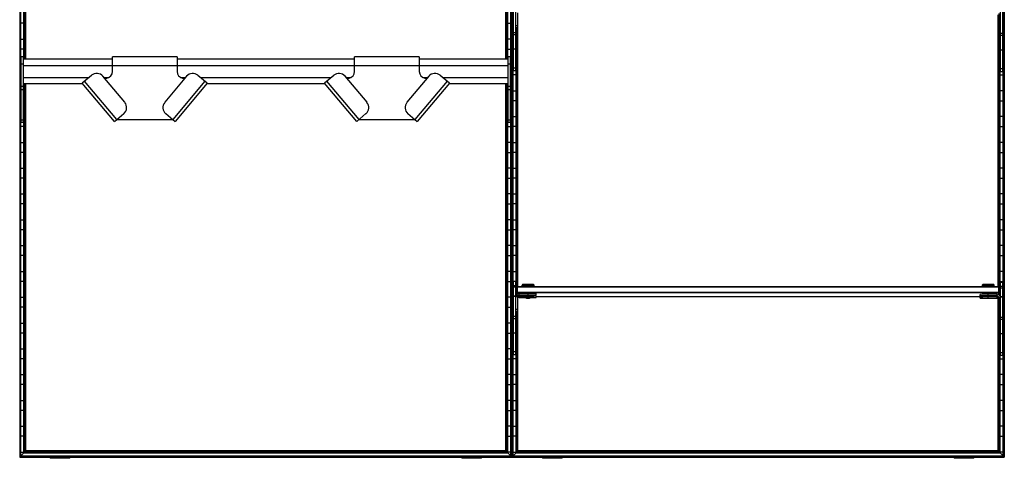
# Model space of a CAD drawing. Header units: millimetres. Extents: x -305 to 915, y -1202 to 1202.
# Tile 1 of 3: x -305 to 915, y -1202 to -658. Entities that reach past the tile are written whole.
import ezdxf

# ---------------------------------------------------------------- set-up
doc = ezdxf.new("R2010")
doc.units = ezdxf.units.MM

msp = doc.modelspace()

# ---------------------------------------------------------------- linework, layer by layer
at = {"color": 7, "linetype": 'Continuous', "lineweight": 25}
for p, q in [((-304.9, 1200), (-304.9, -1200)), ((-304.5, 1199.7), (-304.5, -1199.7)), ((-303.7, -1198.9), (-303.7, 1198.8)), ((-303.4, -1198.5), (-303.4, 1198.5)), ((303.4, -1198.5), (303.4, 1198.5)), ((303.7, -1198.9), (303.7, 1198.8)), ((304.5, 1199.7), (304.5, -1199.7)), ((304.9, 1200), (304.9, -1200)), ((305.2, -1199.7), (305.2, 1199.7)), ((306, 1198.8), (306, -1198.9)), ((306.4, -1198.5), (306.4, 1198.5)), ((913.1, -1198.5), (913.1, 1198.5)), ((913.5, 1198.8), (913.5, -1198.9)), ((914.3, 1199.7), (914.3, -1199.7)), ((914.6, 1200), (914.6, -1200)), ((-299.6, -706.8), (-299.6, -96.8)), ((-299.3, -96.8), (-299.3, -706.8)), ((-298.5, -706.8), (-298.5, -96.8)), ((-298.1, -96.8), (-298.1, -706.8)), ((-297.4, -706.8), (-297.4, -96.8)), ((297.4, -706.8), (297.4, -96.8)), ((298.1, -96.8), (298.1, -706.8)), ((298.5, -706.8), (298.5, -96.8)), ((299.3, -96.8), (299.3, -706.8)), ((299.6, -706.8), (299.6, -96.8)), ((306.8, -721.2), (306.8, -630.2)), ((309.8, -721.2), (309.8, -630.2)), ((909.8, -722.2), (909.8, -631.2)), ((912.8, -722.2), (912.8, -631.2)), ((311.8, -649.2), (311.8, -668.1)), ((312.3, -988.5), (312.3, -650.7)), ((907.2, -988.5), (907.2, -651.7)), ((907.8, -650.2), (907.8, -669.1)), ((-299.6, -662.2), (-303.4, -662.2)), ((299.6, -662.2), (303.4, -662.2)), ((306.8, -662.2), (306.4, -662.2)), ((311.8, -665.2), (309.8, -665.2)), ((311.8, -665.5), (309.8, -665.5)), ((311.8, -667.8), (309.8, -667.8)), ((311.8, -668.1), (309.8, -668.1)), ((310.1, -999.5), (310.1, -668.1)), ((310.5, -668.1), (310.5, -998.9)), ((311.3, -989), (311.3, -668.1)), ((311.6, -668.1), (311.6, -988.6)), ((907.8, -666.2), (909.8, -666.2)), ((907.8, -666.5), (909.8, -666.5)), ((907.8, -668.8), (909.8, -668.8)), ((907.8, -669.1), (909.8, -669.1)), ((907.9, -669.1), (907.9, -988.6)), ((908.2, -989), (908.2, -669.1)), ((909, -669.1), (909, -999.9)), ((909.4, -1000.5), (909.4, -669.1)), ((912.8, -662.2), (913.1, -662.2)), ((-303.4, -681.8), (-299.6, -681.8)), ((303.4, -681.8), (299.6, -681.8)), ((306.4, -681.8), (306.8, -681.8)), ((309.8, -673.9), (306.8, -673.9)), ((309.8, -676.5), (306.8, -676.5)), ((309.8, -681.8), (310.1, -681.8)), ((909.8, -681.8), (909.4, -681.8)), ((912.8, -674.9), (909.8, -674.9)), ((912.8, -677.5), (909.8, -677.5)), ((913.1, -681.8), (912.8, -681.8)), ((-299.6, -694.2), (-303.4, -694.2)), ((299.6, -694.2), (303.4, -694.2)), ((306.8, -694.2), (306.4, -694.2)), ((309.8, -694.4), (306.8, -694.4)), ((310.1, -694.2), (309.8, -694.2)), ((909.4, -694.2), (909.8, -694.2)), ((912.8, -694.2), (913.1, -694.2)), ((-300, -703.8), (-303, -703.8)), ((-303, -785.2), (-303, -703.8)), ((-300, -785.2), (-300, -703.8)), ((-190, -706.8), (-300, -706.8)), ((-110, -703.6), (-190, -703.6)), ((-190, -722.1), (-190, -703.6)), ((-110, -703.6), (-110, -722.1)), ((110, -706.8), (-110, -706.8)), ((190, -703.6), (110, -703.6)), ((110, -722.1), (110, -703.6)), ((190, -703.6), (190, -722.1)), ((300, -706.8), (190, -706.8)), ((303, -703.8), (300, -703.8)), ((300, -785.2), (300, -703.8)), ((303, -785.2), (303, -703.8)), ((912.8, -695.4), (909.8, -695.4)), ((-303.4, -713.8), (-303, -713.8)), ((-300, -712.8), (-303, -712.8)), ((-300, -714.3), (300, -714.3)), ((303, -712.8), (300, -712.8)), ((303.4, -713.8), (303, -713.8)), ((306.4, -713.8), (306.8, -713.8)), ((309.8, -717.6), (306.8, -717.6)), ((309.8, -713.8), (310.1, -713.8)), ((909.8, -713.8), (909.4, -713.8)), ((912.8, -718.6), (909.8, -718.6)), ((913.1, -713.8), (912.8, -713.8)), ((-303, -726.2), (-303.4, -726.2)), ((-300, -729.3), (-219, -729.3)), ((-215.9, -726.7), (-227.4, -736.3)), ((-174.7, -760.1), (-201.8, -727.9)), ((-200.6, -729.3), (-194.5, -729.3)), ((-199.7, -730.4), (-196.9, -730)), ((-98.2, -727.9), (-125.3, -760.1)), ((-105.5, -729.3), (-99.4, -729.3)), ((-103.1, -730), (-100.3, -730.4)), ((-72.6, -736.3), (-84.1, -726.7)), ((-81, -729.3), (81, -729.3)), ((84.1, -726.7), (72.6, -736.3)), ((125.3, -760.1), (98.2, -727.9)), ((99.4, -729.3), (105.5, -729.3)), ((100.3, -730.4), (103.1, -730)), ((201.8, -727.9), (174.7, -760.1)), ((194.5, -729.3), (200.6, -729.3)), ((196.9, -730), (199.7, -730.4)), ((227.4, -736.3), (215.9, -726.7)), ((219, -729.3), (300, -729.3)), ((303, -726.2), (303.4, -726.2)), ((310.1, -726.2), (306.4, -726.2)), ((309.8, -721.2), (306.8, -721.2)), ((909.4, -726.2), (913.1, -726.2)), ((912.8, -722.2), (909.8, -722.2)), ((-300, -740.7), (-303, -740.7)), ((-300, -736.8), (-227, -736.8)), ((-299.6, -1194.8), (-299.6, -736.8)), ((-299.3, -736.8), (-299.3, -1194.4)), ((-298.5, -1193.6), (-298.5, -736.8)), ((-298.1, -736.8), (-298.1, -1193.3)), ((-297.4, -1192.5), (-297.4, -736.8)), ((-187.5, -783.9), (-227.4, -736.3)), ((-184.6, -781.5), (-224.5, -733.9)), ((-75.5, -733.9), (-115.4, -781.5)), ((-72.6, -736.3), (-112.5, -783.9)), ((-73, -736.8), (73, -736.8)), ((112.5, -783.9), (72.6, -736.3)), ((115.4, -781.5), (75.5, -733.9)), ((224.5, -733.9), (184.6, -781.5)), ((227.4, -736.3), (187.5, -783.9)), ((227, -736.8), (300, -736.8)), ((297.4, -1192.5), (297.4, -736.8)), ((298.1, -736.8), (298.1, -1193.3)), ((298.5, -1193.6), (298.5, -736.8)), ((299.3, -736.8), (299.3, -1194.4)), ((299.6, -1194.8), (299.6, -736.8)), ((303, -740.7), (300, -740.7)), ((-303.4, -745.8), (-303, -745.8)), ((-300, -744.5), (-303, -744.5)), ((-300, -745.8), (-299.6, -745.8)), ((300, -745.8), (299.6, -745.8)), ((303, -744.5), (300, -744.5)), ((303.4, -745.8), (303, -745.8)), ((306.4, -745.8), (310.1, -745.8)), ((913.1, -745.8), (909.4, -745.8)), ((-303, -758.2), (-303.4, -758.2)), ((-299.6, -758.2), (-300, -758.2)), ((299.6, -758.2), (300, -758.2)), ((303, -758.2), (303.4, -758.2)), ((310.1, -758.2), (306.4, -758.2)), ((909.4, -758.2), (913.1, -758.2)), ((-303.4, -777.8), (-303, -777.8)), ((-300, -777.8), (-299.6, -777.8)), ((-187.5, -783.9), (-176, -774.2)), ((-124, -774.2), (-112.5, -783.9)), ((112.5, -783.9), (124, -774.2)), ((176, -774.2), (187.5, -783.9)), ((300, -777.8), (299.6, -777.8)), ((303.4, -777.8), (303, -777.8)), ((306.4, -777.8), (310.1, -777.8)), ((913.1, -777.8), (909.4, -777.8)), ((-299.6, -790.2), (-303.4, -790.2)), ((-300, -782.3), (-303, -782.3)), ((-300, -785.2), (-303, -785.2)), ((-184.6, -781.5), (-115.4, -781.5)), ((115.4, -781.5), (184.6, -781.5)), ((299.6, -790.2), (303.4, -790.2)), ((303, -782.3), (300, -782.3)), ((303, -785.2), (300, -785.2)), ((310.1, -790.2), (306.4, -790.2)), ((909.4, -790.2), (913.1, -790.2)), ((-303.4, -809.8), (-299.6, -809.8)), ((303.4, -809.8), (299.6, -809.8)), ((306.4, -809.8), (310.1, -809.8)), ((913.1, -809.8), (909.4, -809.8)), ((-299.6, -822.2), (-303.4, -822.2)), ((299.6, -822.2), (303.4, -822.2)), ((310.1, -822.2), (306.4, -822.2)), ((909.4, -822.2), (913.1, -822.2)), ((-303.4, -841.8), (-299.6, -841.8)), ((303.4, -841.8), (299.6, -841.8)), ((306.4, -841.8), (310.1, -841.8)), ((913.1, -841.8), (909.4, -841.8)), ((-299.6, -854.2), (-303.4, -854.2)), ((299.6, -854.2), (303.4, -854.2)), ((310.1, -854.2), (306.4, -854.2)), ((909.4, -854.2), (913.1, -854.2)), ((-303.4, -873.8), (-299.6, -873.8)), ((303.4, -873.8), (299.6, -873.8)), ((306.4, -873.8), (310.1, -873.8)), ((913.1, -873.8), (909.4, -873.8)), ((-299.6, -886.2), (-303.4, -886.2)), ((299.6, -886.2), (303.4, -886.2)), ((310.1, -886.2), (306.4, -886.2)), ((909.4, -886.2), (913.1, -886.2)), ((-303.4, -905.8), (-299.6, -905.8)), ((303.4, -905.8), (299.6, -905.8)), ((306.4, -905.8), (310.1, -905.8)), ((913.1, -905.8), (909.4, -905.8)), ((-299.6, -918.2), (-303.4, -918.2)), ((299.6, -918.2), (303.4, -918.2)), ((310.1, -918.2), (306.4, -918.2)), ((909.4, -918.2), (913.1, -918.2)), ((-303.4, -937.8), (-299.6, -937.8)), ((303.4, -937.8), (299.6, -937.8)), ((306.4, -937.8), (310.1, -937.8)), ((913.1, -937.8), (909.4, -937.8)), ((-299.6, -950.2), (-303.4, -950.2)), ((299.6, -950.2), (303.4, -950.2)), ((310.1, -950.2), (306.4, -950.2)), ((909.4, -950.2), (913.1, -950.2)), ((-303.4, -969.8), (-299.6, -969.8)), ((303.4, -969.8), (299.6, -969.8)), ((306.4, -969.8), (310.1, -969.8)), ((913.1, -969.8), (909.4, -969.8)), ((-299.6, -982.2), (-303.4, -982.2)), ((299.6, -982.2), (303.4, -982.2)), ((310.1, -982.2), (306.4, -982.2)), ((306.8, -1073.2), (306.8, -982.2)), ((309.8, -987.5), (306.8, -987.5)), ((309.8, -1073.2), (309.8, -982.2)), ((317.2, -986.9), (317.2, -988.3)), ((318, -986.1), (317.3, -986.9)), ((324.8, -988.2), (324.8, -986)), ((332.2, -986.9), (331.5, -986.1)), ((332.2, -988.3), (332.2, -986.9)), ((887.2, -986.9), (887.2, -988.3)), ((888, -986.1), (887.3, -986.9)), ((894.8, -988.2), (894.8, -986)), ((902.2, -986.9), (901.5, -986.1)), ((902.2, -988.3), (902.2, -986.9)), ((909.4, -982.2), (913.1, -982.2)), ((909.8, -1074.2), (909.8, -983.2)), ((909.8, -983.2), (912.8, -983.2)), ((912.8, -1074.2), (912.8, -983.2)), ((309.8, -989.4), (306.8, -989.4)), ((310.8, -989.5), (311.8, -988.5)), ((310.8, -989.5), (310.8, -998.5)), ((310.8, -989.5), (311.8, -989.5)), ((311.8, -995.5), (310.8, -995.5)), ((311.8, -996.5), (310.8, -995.5)), ((311.8, -997.7), (311.8, -988.5)), ((311.8, -988.5), (907.8, -988.5)), ((907.8, -989.5), (311.8, -989.5)), ((311.8, -995.5), (907.8, -995.5)), ((907.8, -996.5), (311.8, -996.5)), ((313.7, -999.5), (313.7, -997.2)), ((324.8, -997.2), (313.7, -997.2)), ((324.8, -999.2), (313.7, -999.2)), ((313.7, -999.5), (322.2, -999.5)), ((313.7, -1002.1), (313.7, -999.8)), ((322.2, -999.8), (313.7, -999.8)), ((318, -988.3), (318, -988.5)), ((322.2, -999.3), (322.2, -999.8)), ((322.2, -999.8), (322.8, -1000.3)), ((324.8, -988.2), (324.8, -988.5)), ((324.8, -999.2), (324.8, -997.2)), ((324.8, -1000.3), (324.8, -999.3)), ((326.7, -1000.3), (327.2, -999.8)), ((327.2, -999.8), (327.2, -999.3)), ((331.5, -988.5), (331.5, -988.3)), ((334.8, -999.3), (334.8, -997.3)), ((334.8, -1002), (334.8, -1000)), ((884.8, -1000.3), (884.8, -998.3)), ((888, -988.3), (888, -988.5)), ((888, -997.3), (888, -998.2)), ((894.8, -988.2), (894.8, -988.5)), ((894.8, -1000.2), (894.8, -997.2)), ((905.8, -998.2), (894.8, -998.2)), ((901.5, -988.5), (901.5, -988.3)), ((901.5, -998.2), (901.5, -997.3)), ((905.8, -1000.5), (905.8, -998.2)), ((907.8, -998.7), (907.8, -988.5)), ((908.8, -989.5), (907.8, -988.5)), ((908.8, -989.5), (907.8, -989.5)), ((907.8, -995.5), (908.8, -995.5)), ((907.8, -996.5), (908.8, -995.5)), ((908.8, -989.5), (908.8, -999.5)), ((912.8, -988.5), (909.8, -988.5)), ((912.8, -990.4), (909.8, -990.4)), ((-303.4, -1001.8), (-299.6, -1001.8)), ((303.4, -1001.8), (299.6, -1001.8)), ((306.4, -1001.8), (306.8, -1001.8)), ((309.8, -1000.4), (306.8, -1000.4)), ((309.8, -1000.9), (306.8, -1000.9)), ((311.8, -1001.2), (309.8, -1001.2)), ((311.8, -1001.2), (311.8, -1020.1)), ((312.3, -1192.5), (312.3, -1002.7)), ((324.8, -1001.8), (313.7, -1001.8)), ((313.7, -1002.1), (322.2, -1002.1)), ((322.2, -1002), (322.2, -1002.5)), ((322.2, -1002.5), (322.8, -1003)), ((324.8, -1001.8), (324.8, -1000.4)), ((324.8, -1002.9), (324.8, -1001.9)), ((326.7, -1003), (327.2, -1002.5)), ((327.2, -1002.5), (327.2, -1002)), ((334.8, -1000.8), (888, -1000.8)), ((884.8, -1003), (884.8, -1001)), ((888, -1000.5), (888, -1000.8)), ((892.7, -1000.3), (892.8, -1000.3)), ((892.7, -1002.9), (892.8, -1003)), ((905.8, -1000.2), (894.8, -1000.2)), ((894.8, -1000.3), (894.8, -1000.3)), ((894.8, -1000.4), (894.8, -1000.4)), ((894.8, -1000.5), (905.8, -1000.5)), ((894.8, -1002.8), (894.8, -1000.5)), ((905.8, -1000.8), (894.8, -1000.8)), ((905.8, -1002.8), (894.8, -1002.8)), ((894.8, -1002.9), (894.8, -1002.9)), ((894.8, -1003), (894.8, -1003)), ((894.8, -1003.1), (905.8, -1003.1)), ((896.7, -1000.3), (896.8, -1000.3)), ((896.7, -1003), (896.8, -1002.9)), ((901.5, -1000.8), (901.5, -1000.5)), ((905.8, -1003.1), (905.8, -1000.8)), ((906.2, -1000.8), (906.8, -1000.8)), ((907.2, -1192.5), (907.2, -1003.7)), ((907.8, -1002.2), (909.8, -1002.2)), ((907.8, -1002.2), (907.8, -1021.1)), ((909.8, -1001.8), (909.7, -1001.8)), ((912.8, -1001.4), (909.8, -1001.4)), ((912.8, -1001.9), (909.8, -1001.9)), ((913.1, -1001.8), (912.8, -1001.8)), ((-299.6, -1014.2), (-303.4, -1014.2)), ((299.6, -1014.2), (303.4, -1014.2)), ((306.8, -1014.2), (306.4, -1014.2)), ((311.8, -1017.2), (309.8, -1017.2)), ((311.8, -1017.5), (309.8, -1017.5)), ((311.8, -1019.8), (309.8, -1019.8)), ((311.8, -1020.1), (309.8, -1020.1)), ((310.1, -1194.8), (310.1, -1020.1)), ((310.5, -1020.1), (310.5, -1194.4)), ((311.3, -1193.6), (311.3, -1020.1)), ((311.6, -1020.1), (311.6, -1193.3)), ((907.8, -1018.2), (909.8, -1018.2)), ((907.8, -1018.5), (909.8, -1018.5)), ((907.8, -1020.8), (909.8, -1020.8)), ((907.8, -1021.1), (909.8, -1021.1)), ((907.9, -1021.1), (907.9, -1193.3)), ((908.2, -1193.6), (908.2, -1021.1)), ((909, -1021.1), (909, -1194.4)), ((909.4, -1194.8), (909.4, -1021.1)), ((912.8, -1014.2), (913.1, -1014.2)), ((-303.4, -1033.8), (-299.6, -1033.8)), ((303.4, -1033.8), (299.6, -1033.8)), ((306.4, -1033.8), (306.8, -1033.8)), ((309.8, -1025.9), (306.8, -1025.9)), ((309.8, -1028.5), (306.8, -1028.5)), ((309.8, -1033.8), (310.1, -1033.8)), ((909.8, -1033.8), (909.4, -1033.8)), ((912.8, -1026.9), (909.8, -1026.9)), ((912.8, -1029.5), (909.8, -1029.5)), ((913.1, -1033.8), (912.8, -1033.8)), ((-299.6, -1046.2), (-303.4, -1046.2)), ((299.6, -1046.2), (303.4, -1046.2)), ((306.8, -1046.2), (306.4, -1046.2)), ((309.8, -1046.4), (306.8, -1046.4)), ((310.1, -1046.2), (309.8, -1046.2)), ((909.4, -1046.2), (909.8, -1046.2)), ((912.8, -1047.4), (909.8, -1047.4)), ((912.8, -1046.2), (913.1, -1046.2)), ((-303.4, -1065.8), (-299.6, -1065.8)), ((303.4, -1065.8), (299.6, -1065.8)), ((306.4, -1065.8), (306.8, -1065.8)), ((309.8, -1069.6), (306.8, -1069.6)), ((309.8, -1065.8), (310.1, -1065.8)), ((909.8, -1065.8), (909.4, -1065.8)), ((912.8, -1070.6), (909.8, -1070.6)), ((913.1, -1065.8), (912.8, -1065.8)), ((-299.6, -1078.2), (-303.4, -1078.2)), ((299.6, -1078.2), (303.4, -1078.2)), ((310.1, -1078.2), (306.4, -1078.2)), ((309.8, -1073.2), (306.8, -1073.2)), ((909.4, -1078.2), (913.1, -1078.2)), ((912.8, -1074.2), (909.8, -1074.2)), ((-303.4, -1097.8), (-299.6, -1097.8)), ((303.4, -1097.8), (299.6, -1097.8)), ((306.4, -1097.8), (310.1, -1097.8)), ((913.1, -1097.8), (909.4, -1097.8)), ((-299.6, -1110.2), (-303.4, -1110.2)), ((299.6, -1110.2), (303.4, -1110.2)), ((310.1, -1110.2), (306.4, -1110.2)), ((909.4, -1110.2), (913.1, -1110.2)), ((-303.4, -1129.8), (-299.6, -1129.8)), ((303.4, -1129.8), (299.6, -1129.8)), ((306.4, -1129.8), (310.1, -1129.8)), ((913.1, -1129.8), (909.4, -1129.8)), ((-299.6, -1142.2), (-303.4, -1142.2)), ((299.6, -1142.2), (303.4, -1142.2)), ((310.1, -1142.2), (306.4, -1142.2)), ((909.4, -1142.2), (913.1, -1142.2)), ((-303.4, -1161.8), (-299.6, -1161.8)), ((303.4, -1161.8), (299.6, -1161.8)), ((306.4, -1161.8), (310.1, -1161.8)), ((913.1, -1161.8), (909.4, -1161.8)), ((-299.6, -1174.2), (-303.4, -1174.2)), ((299.6, -1174.2), (303.4, -1174.2)), ((310.1, -1174.2), (306.4, -1174.2)), ((909.4, -1174.2), (913.1, -1174.2)), ((-303.4, -1193.8), (-299.6, -1193.8)), ((-299.6, -1194.8), (-303.4, -1198.5)), ((-299.6, -1194.8), (299.6, -1194.8)), ((-298.5, -1193.6), (-299.3, -1194.4)), ((-299.3, -1194.4), (299.3, -1194.4)), ((-298.5, -1193.6), (298.5, -1193.6)), ((-297.4, -1192.5), (-298.1, -1193.3)), ((-298.1, -1193.3), (298.1, -1193.3)), ((297.4, -1192.5), (-297.4, -1192.5)), ((297.4, -1192.5), (298.1, -1193.3)), ((298.5, -1193.6), (299.3, -1194.4)), ((303.4, -1193.8), (299.6, -1193.8)), ((299.6, -1194.8), (303.4, -1198.5)), ((306.4, -1193.8), (310.1, -1193.8)), ((310.1, -1194.8), (306.4, -1198.5)), ((310.1, -1194.8), (909.4, -1194.8)), ((311.3, -1193.6), (310.5, -1194.4)), ((310.5, -1194.4), (909, -1194.4)), ((311.3, -1193.6), (908.2, -1193.6)), ((312.3, -1192.5), (311.6, -1193.3)), ((311.6, -1193.3), (907.9, -1193.3)), ((907.2, -1192.5), (312.3, -1192.5)), ((907.2, -1192.5), (907.9, -1193.3)), ((908.2, -1193.6), (909, -1194.4)), ((913.1, -1193.8), (909.4, -1193.8)), ((909.4, -1194.8), (913.1, -1198.5)), ((-304.9, -1200), (914.6, -1200)), ((-303.7, -1198.9), (-304.5, -1199.7)), ((-304.5, -1199.7), (304.5, -1199.7)), ((-303.7, -1198.9), (303.7, -1198.9)), ((-303.4, -1198.5), (303.4, -1198.5)), ((-267, -1200), (-267, -1201.6)), ((-242.8, -1201.6), (-267, -1201.6)), ((-261.5, -1200), (-261.5, -1201.6)), ((-242.8, -1201.6), (-242.8, -1200)), ((242.8, -1200), (242.8, -1201.6)), ((267, -1201.6), (242.8, -1201.6)), ((249.3, -1200), (249.3, -1201.6)), ((267, -1201.6), (267, -1200)), ((303.7, -1198.9), (304.5, -1199.7)), ((306, -1198.9), (305.2, -1199.7)), ((305.2, -1199.7), (914.3, -1199.7)), ((306, -1198.9), (913.5, -1198.9)), ((306.4, -1198.5), (913.1, -1198.5)), ((342.8, -1200), (342.8, -1201.6)), ((367, -1201.6), (342.8, -1201.6)), ((348.3, -1200), (348.3, -1201.6)), ((367, -1201.6), (367, -1200)), ((852.5, -1200), (852.5, -1201.6)), ((876.7, -1201.6), (852.5, -1201.6)), ((859.1, -1200), (859.1, -1201.6)), ((876.7, -1201.6), (876.7, -1200)), ((913.5, -1198.9), (914.3, -1199.7))]:
    msp.add_line(p, q, dxfattribs=at)
at = {"color": 7, "linetype": 'Continuous', "lineweight": 25, "flags": 128}
for points in [[(313.7, -999.8), (313, -999.9), (312.4, -1000)], [(317.7, -988.4), (317.4, -988.4), (317.2, -988.3), (317.4, -988.3), (318, -988.3), (318.9, -988.3), (320.1, -988.2), (321.5, -988.2), (323.1, -988.2), (324.8, -988.2)], [(318, -988.4), (318, -988.4), (317.8, -988.4)], [(324.8, -988.2), (326.4, -988.2), (328, -988.2), (329.4, -988.2), (330.6, -988.3), (331.5, -988.3), (332.1, -988.3), (332.2, -988.3), (332.1, -988.4), (331.5, -988.4), (331.5, -988.4)], [(887.7, -988.4), (887.4, -988.4), (887.2, -988.3), (887.4, -988.3), (888, -988.3), (888.9, -988.3), (890.1, -988.2), (891.5, -988.2), (893.1, -988.2), (894.8, -988.2)], [(888, -988.4), (888, -988.4), (887.8, -988.4)], [(894.8, -988.2), (896.4, -988.2), (898, -988.2), (899.4, -988.2), (900.6, -988.3), (901.5, -988.3), (902.1, -988.3), (902.2, -988.3), (902.1, -988.4), (901.5, -988.4), (901.5, -988.4)], [(324.8, -1000.3), (324, -1000.3), (323.3, -1000.3), (322.9, -1000.3), (322.8, -1000.3), (322.9, -1000.4), (323.3, -1000.4), (324, -1000.4), (324.8, -1000.4)], [(324.8, -1002.9), (324, -1002.9), (323.3, -1002.9), (322.9, -1002.9), (322.8, -1003), (322.9, -1003), (323.3, -1003), (324, -1003), (324.8, -1003)], [(324.8, -1000.4), (325.5, -1000.4), (326.2, -1000.4), (326.6, -1000.4), (326.7, -1000.3), (326.6, -1000.3), (326.2, -1000.3), (325.5, -1000.3), (324.8, -1000.3)], [(324.8, -1003), (325.5, -1003), (326.2, -1003), (326.6, -1003), (326.7, -1003), (326.6, -1002.9), (326.2, -1002.9), (325.5, -1002.9), (324.8, -1002.9)], [(894.8, -1000.4), (893.9, -1000.4), (893.2, -1000.4), (892.7, -1000.4), (892.5, -1000.3), (892.7, -1000.3), (893.2, -1000.3), (893.9, -1000.3), (894.8, -1000.3)], [(894.8, -1003), (893.9, -1003), (893.2, -1003), (892.7, -1003), (892.5, -1003), (892.7, -1002.9), (893.2, -1002.9), (893.9, -1002.9), (894.8, -1002.9)], [(894.8, -1000.3), (894, -1000.3), (893.3, -1000.3), (892.9, -1000.3), (892.8, -1000.3), (892.9, -1000.4), (893.3, -1000.4), (894, -1000.4), (894.8, -1000.4)], [(894.8, -1002.9), (894, -1002.9), (893.3, -1002.9), (892.9, -1002.9), (892.8, -1003), (892.9, -1003), (893.3, -1003), (894, -1003), (894.8, -1003)], [(894.8, -1000.4), (895.5, -1000.4), (896.2, -1000.4), (896.6, -1000.4), (896.7, -1000.3), (896.6, -1000.3), (896.2, -1000.3), (895.5, -1000.3), (894.8, -1000.3)], [(894.8, -1000.3), (895.6, -1000.3), (896.3, -1000.3), (896.8, -1000.3), (897, -1000.3), (896.8, -1000.4), (896.3, -1000.4), (895.6, -1000.4), (894.8, -1000.4)], [(894.8, -1003), (895.5, -1003), (896.2, -1003), (896.6, -1003), (896.7, -1003), (896.6, -1002.9), (896.2, -1002.9), (895.5, -1002.9), (894.8, -1002.9)], [(894.8, -1002.9), (895.6, -1002.9), (896.3, -1002.9), (896.8, -1002.9), (897, -1003), (896.8, -1003), (896.3, -1003), (895.6, -1003), (894.8, -1003)], [(907.1, -1001), (906.5, -1000.9), (905.8, -1000.8)]]:
    msp.add_lwpolyline(points, dxfattribs=at)
at = {"color": 7, "linetype": 'Continuous', "lineweight": 25}
for centre, radius, start, end in [((-209.5, -734.3), 10, 40, 130), ((-198, -722.1), 8, 278, 0), ((-102, -722.1), 8, 180, 262), ((-90.5, -734.3), 10, 50, 140), ((90.5, -734.3), 10, 40, 130), ((102, -722.1), 8, 278, 0), ((198, -722.1), 8, 180, 262), ((209.5, -734.3), 10, 50, 140), ((-182.4, -766.6), 10, 310, 40), ((-117.6, -766.6), 10, 140, 230), ((117.6, -766.6), 10, 310, 40), ((182.4, -766.6), 10, 140, 230), ((323.2, -1110.2), 123.4, 89.2585, 92.7412), ((323.2, -1093.3), 107.3, 89.1797, 92.7854), ((326.8, -1062.6), 76.6, 86.4932, 91.5417), ((326.9, -1078.4), 91.7, 86.6554, 91.3449), ((893.2, -1110.2), 123.4, 89.2585, 92.7412), ((893.2, -1093.3), 107.3, 89.1797, 92.7854), ((896.8, -1062.6), 76.6, 86.4932, 91.5417), ((896.9, -1078.4), 91.7, 86.6554, 91.3449), ((313.7, -1001.2), 4, 89.9956, 179.9956), ((313.7, -1001.2), 2, 89.9956, 179.9956), ((313.7, -1001.5), 2, 89.9956, 179.9956), ((323.2, -1092.6), 104.4, 89.1473, 92.8524), ((324.1, -1035.6), 35.8, 89.0014, 92.9983), ((327.2, -1142.5), 143.4, 87.0017, 90.9986), ((326.8, -1062.2), 74, 86.3875, 91.6128), ((327.2, -1140.5), 143.4, 87.0017, 90.9986), ((325.4, -1035.6), 35.8, 87.0017, 90.9986), ((329.1, -1085.8), 86, 86.2109, 91.2077), ((328.3, -881.7), 117.9, 269.4668, 273.1146), ((892.3, -1141.5), 143.4, 89.0014, 92.9983), ((893.2, -1092.6), 104.4, 89.1473, 92.8524), ((893.2, -1101.6), 104.4, 89.1473, 92.8524), ((896.8, -1062.2), 74, 86.3875, 91.6128), ((896.8, -1071.2), 74, 86.3875, 91.6128), ((905.8, -1002.2), 4, 0.0044, 90.0044), ((313.7, -1003.8), 2, 89.9956, 179.9956), ((313.7, -1004.1), 2, 89.9956, 179.9956), ((324.1, -1038.3), 35.8, 89.0014, 92.9983), ((327.2, -1145.2), 143.4, 87.0017, 90.9986), ((325.4, -1038.3), 35.8, 87.0017, 90.9986), ((328.3, -884.3), 117.9, 269.4668, 273.1146), ((892.3, -1143.5), 143.4, 89.0014, 92.9983), ((892.3, -1144.2), 143.4, 89.0014, 92.9983), ((892.3, -1146.2), 143.4, 89.0014, 92.9983), ((892.3, -857.1), 143.4, 267.0017, 270.9986), ((892.3, -859.8), 143.4, 267.0017, 270.9986), ((905.8, -1002.2), 2, 0.0044, 90.0044), ((905.8, -1002.5), 2, 0.0044, 90.0044), ((905.8, -1004.8), 2, 0.0044, 90.0044), ((905.8, -1005.1), 2, 0.0044, 90.0044)]:
    msp.add_arc(centre, radius, start, end, dxfattribs=at)
for points, knots in [([(-299.3, -1194.4), (-299.3, -1194.4), (-299.4, -1194.5), (-299.5, -1194.7), (-299.6, -1194.7), (-299.6, -1194.7), (-299.6, -1194.7), (-299.6, -1194.8)], [0, 0, 0, 0, 0.31012, 0.616121, 0.758896, 0.886022, 1, 1, 1, 1]), ([(-299.3, -1194.4), (-299.3, -1194.4), (-299.4, -1194.5), (-299.5, -1194.7), (-299.6, -1194.7), (-299.6, -1194.7), (-299.6, -1194.7), (-299.6, -1194.8)], [0, 0, 0, 0, 0.31012, 0.616121, 0.758896, 0.886022, 1, 1, 1, 1]), ([(-298.1, -1193.3), (-298.1, -1193.3), (-298.1, -1193.3), (-298.2, -1193.3), (-298.3, -1193.4), (-298.4, -1193.5), (-298.4, -1193.6), (-298.5, -1193.6)], [0, 0, 0, 0, 0.146754, 0.316126, 0.510248, 0.757793, 1, 1, 1, 1]), ([(-298.1, -1193.3), (-298.1, -1193.3), (-298.1, -1193.3), (-298.2, -1193.3), (-298.3, -1193.4), (-298.4, -1193.5), (-298.4, -1193.6), (-298.5, -1193.6)], [0, 0, 0, 0, 0.146754, 0.316126, 0.510248, 0.757793, 1, 1, 1, 1]), ([(298.1, -1193.3), (298.1, -1193.3), (298.1, -1193.3), (298.2, -1193.3), (298.2, -1193.3), (298.3, -1193.4), (298.3, -1193.4), (298.4, -1193.5), (298.4, -1193.6), (298.5, -1193.6)], [0, 0, 0, 0, 0.25, 0.25, 0.5, 0.5, 0.75, 0.75, 1, 1, 1, 1]), ([(298.1, -1193.3), (298.1, -1193.3), (298.1, -1193.3), (298.2, -1193.3), (298.3, -1193.4), (298.4, -1193.5), (298.4, -1193.6), (298.5, -1193.6)], [0, 0, 0, 0, 0.146754, 0.316126, 0.510248, 0.757793, 1, 1, 1, 1]), ([(299.3, -1194.4), (299.3, -1194.4), (299.4, -1194.5), (299.4, -1194.6), (299.5, -1194.6), (299.6, -1194.7), (299.6, -1194.7), (299.6, -1194.7), (299.6, -1194.8), (299.6, -1194.8)], [0, 0, 0, 0, 0.25, 0.25, 0.5, 0.5, 0.75, 0.75, 1, 1, 1, 1]), ([(299.3, -1194.4), (299.3, -1194.4), (299.4, -1194.5), (299.5, -1194.7), (299.6, -1194.7), (299.6, -1194.7), (299.6, -1194.7), (299.6, -1194.8)], [0, 0, 0, 0, 0.31012, 0.616121, 0.758896, 0.886022, 1, 1, 1, 1]), ([(310.5, -1194.4), (310.4, -1194.4), (310.3, -1194.5), (310.2, -1194.7), (310.2, -1194.7), (310.1, -1194.7), (310.1, -1194.7), (310.1, -1194.8)], [0, 0, 0, 0, 0.31012, 0.616121, 0.758896, 0.886022, 1, 1, 1, 1]), ([(310.5, -1194.4), (310.4, -1194.4), (310.3, -1194.5), (310.2, -1194.7), (310.2, -1194.7), (310.1, -1194.7), (310.1, -1194.7), (310.1, -1194.8)], [0, 0, 0, 0, 0.31012, 0.616121, 0.758896, 0.886022, 1, 1, 1, 1]), ([(311.6, -1193.3), (311.6, -1193.3), (311.6, -1193.3), (311.6, -1193.3), (311.5, -1193.4), (311.4, -1193.5), (311.3, -1193.6), (311.3, -1193.6)], [0, 0, 0, 0, 0.146754, 0.316126, 0.510248, 0.757793, 1, 1, 1, 1]), ([(311.6, -1193.3), (311.6, -1193.3), (311.6, -1193.3), (311.6, -1193.3), (311.5, -1193.4), (311.4, -1193.5), (311.3, -1193.6), (311.3, -1193.6)], [0, 0, 0, 0, 0.146754, 0.316126, 0.510248, 0.757793, 1, 1, 1, 1]), ([(907.9, -1193.3), (907.9, -1193.3), (907.9, -1193.3), (907.9, -1193.3), (908, -1193.4), (908.1, -1193.5), (908.2, -1193.6), (908.2, -1193.6)], [0, 0, 0, 0, 0.146754, 0.316126, 0.510248, 0.757793, 1, 1, 1, 1]), ([(907.9, -1193.3), (907.9, -1193.3), (907.9, -1193.3), (907.9, -1193.3), (908, -1193.4), (908.1, -1193.5), (908.2, -1193.6), (908.2, -1193.6)], [0, 0, 0, 0, 0.146754, 0.316126, 0.510248, 0.757793, 1, 1, 1, 1]), ([(909, -1194.4), (909.1, -1194.4), (909.2, -1194.5), (909.3, -1194.7), (909.3, -1194.7), (909.4, -1194.7), (909.4, -1194.7), (909.4, -1194.8)], [0, 0, 0, 0, 0.31012, 0.616121, 0.758896, 0.886022, 1, 1, 1, 1]), ([(909, -1194.4), (909.1, -1194.4), (909.2, -1194.5), (909.3, -1194.7), (909.3, -1194.7), (909.4, -1194.7), (909.4, -1194.7), (909.4, -1194.8)], [0, 0, 0, 0, 0.31012, 0.616121, 0.758896, 0.886022, 1, 1, 1, 1]), ([(-304.5, -1199.7), (-304.6, -1199.7), (-304.7, -1199.8), (-304.8, -1199.9), (-304.8, -1200), (-304.9, -1200), (-304.9, -1200), (-304.9, -1200)], [0, 0, 0, 0, 0.31012, 0.616121, 0.758896, 0.886022, 1, 1, 1, 1]), ([(-304.5, -1199.7), (-304.6, -1199.7), (-304.7, -1199.8), (-304.8, -1199.9), (-304.8, -1200), (-304.9, -1200), (-304.9, -1200), (-304.9, -1200)], [0, 0, 0, 0, 0.31012, 0.616121, 0.758896, 0.886022, 1, 1, 1, 1]), ([(-303.4, -1198.5), (-303.4, -1198.5), (-303.4, -1198.5), (-303.4, -1198.6), (-303.5, -1198.6), (-303.6, -1198.7), (-303.7, -1198.8), (-303.7, -1198.9)], [0, 0, 0, 0, 0.146754, 0.316126, 0.510248, 0.757793, 1, 1, 1, 1]), ([(-303.4, -1198.5), (-303.4, -1198.5), (-303.4, -1198.5), (-303.4, -1198.6), (-303.5, -1198.6), (-303.6, -1198.7), (-303.7, -1198.8), (-303.7, -1198.9)], [0, 0, 0, 0, 0.146754, 0.316126, 0.510248, 0.757793, 1, 1, 1, 1]), ([(303.4, -1198.5), (303.4, -1198.5), (303.4, -1198.5), (303.4, -1198.5), (303.4, -1198.6), (303.5, -1198.6), (303.6, -1198.7), (303.6, -1198.8), (303.7, -1198.8), (303.7, -1198.9)], [0, 0, 0, 0, 0.25, 0.25, 0.5, 0.5, 0.75, 0.75, 1, 1, 1, 1]), ([(303.4, -1198.5), (303.4, -1198.5), (303.4, -1198.5), (303.4, -1198.6), (303.5, -1198.6), (303.6, -1198.7), (303.7, -1198.8), (303.7, -1198.9)], [0, 0, 0, 0, 0.146754, 0.316126, 0.510248, 0.757793, 1, 1, 1, 1]), ([(304.5, -1199.7), (304.6, -1199.7), (304.6, -1199.7), (304.7, -1199.8), (304.7, -1199.9), (304.8, -1199.9), (304.8, -1200), (304.9, -1200), (304.9, -1200), (304.9, -1200)], [0, 0, 0, 0, 0.25, 0.25, 0.5, 0.5, 0.75, 0.75, 1, 1, 1, 1]), ([(304.5, -1199.7), (304.6, -1199.7), (304.7, -1199.8), (304.8, -1199.9), (304.8, -1200), (304.9, -1200), (304.9, -1200), (304.9, -1200)], [0, 0, 0, 0, 0.31012, 0.616121, 0.758896, 0.886022, 1, 1, 1, 1]), ([(305.2, -1199.7), (305.2, -1199.7), (305.1, -1199.8), (305, -1199.9), (304.9, -1200), (304.9, -1200), (304.9, -1200), (304.9, -1200)], [0, 0, 0, 0, 0.31012, 0.616121, 0.758896, 0.886022, 1, 1, 1, 1]), ([(305.2, -1199.7), (305.2, -1199.7), (305.1, -1199.8), (305, -1199.9), (304.9, -1200), (304.9, -1200), (304.9, -1200), (304.9, -1200)], [0, 0, 0, 0, 0.31012, 0.616121, 0.758896, 0.886022, 1, 1, 1, 1]), ([(306.4, -1198.5), (306.4, -1198.5), (306.4, -1198.5), (306.3, -1198.6), (306.2, -1198.6), (306.1, -1198.7), (306.1, -1198.8), (306, -1198.9)], [0, 0, 0, 0, 0.146754, 0.316126, 0.510248, 0.757793, 1, 1, 1, 1]), ([(306.4, -1198.5), (306.4, -1198.5), (306.4, -1198.5), (306.3, -1198.6), (306.2, -1198.6), (306.1, -1198.7), (306.1, -1198.8), (306, -1198.9)], [0, 0, 0, 0, 0.146754, 0.316126, 0.510248, 0.757793, 1, 1, 1, 1]), ([(913.1, -1198.5), (913.1, -1198.5), (913.1, -1198.5), (913.2, -1198.6), (913.3, -1198.6), (913.4, -1198.7), (913.4, -1198.8), (913.5, -1198.9)], [0, 0, 0, 0, 0.146754, 0.316126, 0.510248, 0.757793, 1, 1, 1, 1]), ([(913.1, -1198.5), (913.1, -1198.5), (913.1, -1198.5), (913.2, -1198.6), (913.3, -1198.6), (913.4, -1198.7), (913.4, -1198.8), (913.5, -1198.9)], [0, 0, 0, 0, 0.1467542, 0.3161257, 0.5102478, 0.7577933, 1, 1, 1, 1]), ([(914.3, -1199.7), (914.3, -1199.7), (914.4, -1199.8), (914.5, -1199.9), (914.6, -1200), (914.6, -1200), (914.6, -1200), (914.6, -1200)], [0, 0, 0, 0, 0.31012, 0.616121, 0.758896, 0.886022, 1, 1, 1, 1]), ([(914.3, -1199.7), (914.3, -1199.7), (914.4, -1199.8), (914.5, -1199.9), (914.6, -1200), (914.6, -1200), (914.6, -1200), (914.6, -1200)], [0, 0, 0, 0, 0.31012, 0.616121, 0.758896, 0.886022, 1, 1, 1, 1])]:
    msp.add_open_spline(points, degree=3, knots=knots, dxfattribs=at)

doc.saveas('drawing.dxf')
